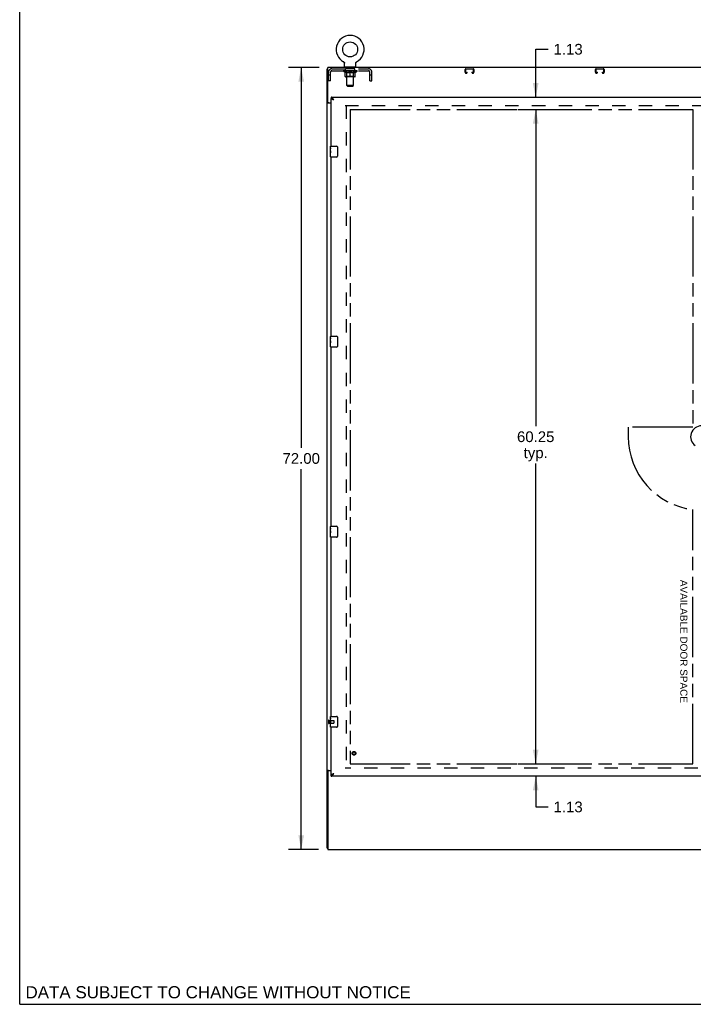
# Model space of a CAD drawing. Header units: inches. Extents: x 0 to 224, y 0 to 145.
# Tile 1 of 125: x 0 to 62, y 0 to 91. Entities that reach past the tile are written whole.
import ezdxf

# ---------------------------------------------------------------- set-up
doc = ezdxf.new("R2010")
doc.units = ezdxf.units.IN
doc.header["$LTSCALE"] = 12.302632
doc.header["$MEASUREMENT"] = 0
doc.linetypes.add('HIDDEN', pattern=[0.2, 0.1, -0.1])
doc.linetypes.add('PHANTOM', pattern=[0.8, 0.45, -0.05, 0.1, -0.05, 0.1, -0.05])
doc.layers.get('0').update_dxf_attribs({"linetype": 'CONTINUOUS'})
for name, color, linetype in [('02___PRT_ALL_AXES', 7, 'CONTINUOUS'), ('AVAILABLE_DOOR_SPACES', 7, 'CONTINUOUS'), ('DEFAULT_2', 8, 'HIDDEN'), ('DIMENSIONS', 7, 'CONTINUOUS')]:
    doc.layers.add(name, color=color, linetype=linetype)
doc.styles.get("Standard").update_dxf_attribs({"font": 'arial.ttf'})
doc.dimstyles.new('DIMSTYLE_1', dxfattribs={"dimtxt": 0.986842, "dimasz": 1.315789, "dimexe": 0.09, "dimexo": 0.07, "dimgap": 0.0375, "dimtad": 0, "dimtih": 1, "dimtoh": 1, "dimzin": 4, "dimdsep": 46, "dimtxsty": 'Standard', "dimblk": '_FILLED', "dimblk1": '_FILLED', "dimblk2": '_FILLED', "dimcen": 0.09, "dimazin": 1, "dimtfac": 1, "dimtdec": 3, "dimtofl": 0, "dimtmove": 0, "dimatfit": 3, "dimldrblk": '_FILLED', "dimfxl": 1, "dimtolj": 1, "dimtzin": 4, "dimarcsym": 0})

# ---------------------------------------------------------------- blocks, each defined once
blk = doc.blocks.new('_FILLED')
at = {"color": 0, "linetype": 'ByBlock'}
blk.add_solid([(0, 0), (-1, 0.2), (-1, -0.2)], dxfattribs=at)
blk = doc.blocks.new('*D4')
at = {"layer": 'DIMENSIONS', "color": 2, "linetype": 'Continuous'}
for p, q in [((47.545, 83.504), (47.545, 87.929)), ((47.545, 87.929), (48.696, 87.929)), ((45.931, 82.379), (48.729, 82.379)), ((47.545, 82.379), (47.545, 79.748))]:
    blk.add_line(p, q, dxfattribs=at)
at = {"layer": 'DIMENSIONS', "color": 2, "linetype": 'Continuous', "xscale": 1.3157894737, "yscale": 1.3157894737, "zscale": 1.3157894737}
for p, rotation in [((47.545, 83.504), 270), ((47.545, 82.379), 90)]:
    blk.add_blockref('_FILLED', p, dxfattribs=dict(at, rotation=rotation))
at = {"layer": 'DIMENSIONS', "color": 2, "linetype": 'Continuous', "insert": (49.189, 88.422), "char_height": 0.9868, "width": 2.68172, "attachment_point": 1, "line_spacing_factor": 0.9}
blk.add_mtext('1.13', dxfattribs=at)
blk = doc.blocks.new('*D5')
at = {"layer": 'DIMENSIONS', "color": 2, "linetype": 'Continuous'}
for p, q in [((47.545, 22.129), (47.545, 24.761)), ((45.931, 22.129), (48.729, 22.129)), ((47.545, 21.004), (47.545, 18.173)), ((47.545, 18.173), (48.696, 18.173))]:
    blk.add_line(p, q, dxfattribs=at)
at = {"layer": 'DIMENSIONS', "color": 2, "linetype": 'Continuous', "xscale": 1.3157894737, "yscale": 1.3157894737, "zscale": 1.3157894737}
for p, rotation in [((47.545, 22.129), 270), ((47.545, 21.004), 90)]:
    blk.add_blockref('_FILLED', p, dxfattribs=dict(at, rotation=rotation))
at = {"layer": 'DIMENSIONS', "color": 2, "linetype": 'Continuous', "insert": (49.189, 18.667), "char_height": 0.9868, "width": 2.68172, "attachment_point": 1, "line_spacing_factor": 0.9}
blk.add_mtext('1.13', dxfattribs=at)
blk = doc.blocks.new('*D6')
at = {"layer": 'DIMENSIONS', "color": 2, "linetype": 'Continuous'}
for p, q in [((47.545, 82.379), (47.545, 53.241)), ((48.073, 82.379), (48.729, 82.379)), ((47.545, 22.129), (47.545, 49.787)), ((48.073, 22.129), (48.729, 22.129))]:
    blk.add_line(p, q, dxfattribs=at)
at = {"layer": 'DIMENSIONS', "color": 2, "linetype": 'Continuous', "xscale": 1.3157894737, "yscale": 1.3157894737, "zscale": 1.3157894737}
for p, rotation in [((47.545, 82.379), 90), ((47.545, 22.129), 270)]:
    blk.add_blockref('_FILLED', p, dxfattribs=dict(at, rotation=rotation))
at = {"layer": 'DIMENSIONS', "color": 2, "linetype": 'Continuous', "insert": (47.545, 52.748), "char_height": 0.9868, "width": 3.44844, "attachment_point": 2, "line_spacing_factor": 0.9}
blk.add_mtext('60.25\\Ptyp.', dxfattribs=at)
blk = doc.blocks.new('*D13')
at = {"layer": 'DIMENSIONS', "color": 2, "linetype": 'Continuous'}
for p, q in [((27.589, 86.254), (24.754, 86.254)), ((25.938, 86.254), (25.938, 51.241)), ((25.938, 14.254), (25.938, 49.267)), ((27.527, 14.254), (24.754, 14.254))]:
    blk.add_line(p, q, dxfattribs=at)
at = {"layer": 'DIMENSIONS', "color": 2, "linetype": 'Continuous', "xscale": 1.3157894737, "yscale": 1.3157894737, "zscale": 1.3157894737}
for p, rotation in [((25.938, 86.254), 90), ((25.938, 14.254), 270)]:
    blk.add_blockref('_FILLED', p, dxfattribs=dict(at, rotation=rotation))
at = {"layer": 'DIMENSIONS', "color": 2, "linetype": 'Continuous', "insert": (25.938, 50.748), "char_height": 0.9868, "width": 3.44844, "attachment_point": 2, "line_spacing_factor": 0.9}
blk.add_mtext('72.00', dxfattribs=at)

msp = doc.modelspace()

# ---------------------------------------------------------------- linework, layer by layer
at = {"color": 7, "linetype": 'Continuous'}
for p, q in [((0, 0), (0, 144.737)), ((28.323, 14.379), (28.323, 86.129)), ((28.323, 86.129), (28.385, 86.129)), ((28.385, 83.067), (28.385, 86.254)), ((145.76, 86.254), (28.385, 86.254)), ((29.848, 86.773), (29.853, 86.77)), ((29.848, 86.773), (29.848, 86.773)), ((29.851, 86.771), (29.849, 86.772)), ((29.853, 86.77), (29.857, 86.768)), ((29.857, 86.768), (29.861, 86.765)), ((29.861, 86.765), (29.866, 86.762)), ((29.866, 86.762), (29.87, 86.759)), ((29.87, 86.759), (29.874, 86.755)), ((29.874, 86.756), (29.878, 86.752)), ((29.878, 86.752), (29.882, 86.748)), ((29.882, 86.748), (29.885, 86.745)), ((29.885, 86.745), (29.889, 86.741)), ((29.889, 86.741), (29.892, 86.737)), ((29.892, 86.737), (29.895, 86.733)), ((29.895, 86.733), (29.899, 86.728)), ((29.899, 86.729), (29.902, 86.724)), ((29.901, 86.724), (29.904, 86.72)), ((29.904, 86.72), (29.907, 86.715)), ((29.907, 86.715), (29.909, 86.711)), ((29.909, 86.711), (29.912, 86.706)), ((29.912, 86.706), (29.914, 86.701)), ((29.914, 86.701), (29.916, 86.696)), ((29.916, 86.696), (29.917, 86.691)), ((29.917, 86.691), (29.919, 86.686)), ((29.919, 86.686), (29.92, 86.681)), ((29.92, 86.681), (29.922, 86.676)), ((29.922, 86.676), (29.923, 86.671)), ((29.923, 86.671), (29.923, 86.666)), ((29.925, 86.65), (29.925, 86.646)), ((29.925, 86.353), (29.925, 86.646)), ((29.948, 86.284), (29.948, 86.254)), ((30.948, 86.284), (29.948, 86.284)), ((30.948, 86.284), (30.948, 86.254)), ((30.971, 86.655), (30.972, 86.661)), ((30.971, 86.353), (30.971, 86.646)), ((30.972, 86.666), (30.973, 86.671)), ((30.972, 86.661), (30.972, 86.666)), ((30.973, 86.671), (30.974, 86.676)), ((30.974, 86.676), (30.975, 86.681)), ((30.975, 86.681), (30.977, 86.686)), ((30.977, 86.686), (30.978, 86.691)), ((30.978, 86.691), (30.98, 86.696)), ((30.98, 86.696), (30.982, 86.701)), ((30.982, 86.701), (30.984, 86.706)), ((30.984, 86.706), (30.986, 86.711)), ((30.986, 86.711), (30.989, 86.715)), ((30.989, 86.715), (30.991, 86.72)), ((30.991, 86.72), (30.994, 86.724)), ((30.994, 86.724), (30.997, 86.729)), ((30.997, 86.728), (31, 86.733)), ((31, 86.733), (31.003, 86.737)), ((31.003, 86.737), (31.007, 86.741)), ((31.007, 86.741), (31.01, 86.745)), ((31.01, 86.745), (31.014, 86.748)), ((31.014, 86.748), (31.018, 86.752)), ((31.018, 86.752), (31.022, 86.756)), ((31.022, 86.755), (31.026, 86.759)), ((31.026, 86.759), (31.03, 86.762)), ((31.03, 86.762), (31.034, 86.765)), ((31.034, 86.765), (31.038, 86.768)), ((31.038, 86.768), (31.043, 86.77)), ((31.038, 86.768), (31.04, 86.769)), ((31.043, 86.77), (31.047, 86.773)), ((31.046, 86.772), (31.044, 86.771)), ((28.698, 83.504), (28.698, 83.4)), ((28.42, 83.011), (28.323, 83.011)), ((28.698, 82.973), (28.383, 82.973)), ((28.448, 83.004), (28.698, 83.004)), ((28.821, 83.358), (28.811, 83.365)), ((28.638, 78.844), (28.638, 78.989)), ((28.653, 79.004), (29.193, 79.004)), ((29.293, 78.904), (29.293, 78.104)), ((28.638, 78.586), (28.638, 78.619)), ((28.638, 78.389), (28.638, 78.42)), ((28.638, 78.019), (28.638, 78.158)), ((29.193, 78.004), (28.653, 78.004)), ((28.638, 61.344), (28.638, 61.489)), ((28.638, 61.086), (28.638, 61.119)), ((28.638, 60.889), (28.638, 60.92)), ((28.653, 61.504), (29.193, 61.504)), ((29.293, 61.404), (29.293, 60.604)), ((28.638, 60.519), (28.638, 60.658)), ((29.193, 60.504), (28.653, 60.504)), ((28.638, 43.844), (28.638, 43.989)), ((28.638, 43.586), (28.638, 43.619)), ((28.653, 44.004), (29.193, 44.004)), ((29.293, 43.904), (29.293, 43.104)), ((28.638, 43.389), (28.638, 43.42)), ((28.638, 43.019), (28.638, 43.158)), ((29.193, 43.004), (28.653, 43.004)), ((28.638, 26.344), (28.638, 26.489)), ((28.653, 26.504), (29.193, 26.504)), ((29.293, 26.404), (29.293, 25.604)), ((28.638, 26.086), (28.638, 26.119)), ((28.638, 25.889), (28.638, 25.92)), ((28.638, 25.519), (28.638, 25.658)), ((29.193, 25.504), (28.653, 25.504)), ((28.42, 21.498), (28.323, 21.498)), ((28.383, 21.535), (28.698, 21.535)), ((28.385, 21.442), (28.385, 14.254)), ((28.698, 21.504), (28.448, 21.504)), ((28.698, 21.004), (28.698, 21.108)), ((28.8, 21.138), (28.811, 21.144)), ((28.323, 14.379), (28.385, 14.379)), ((28.385, 14.254), (145.76, 14.254)), ((0, 0), (223.684, 0))]:
    msp.add_line(p, q, dxfattribs=at)
at = {"color": 3, "linetype": 'Continuous'}
for p, q in [((28.698, 83.504), (65.635, 83.504)), ((28.698, 79.004), (28.698, 83.4)), ((28.698, 61.504), (28.698, 78.004)), ((28.698, 44.004), (28.698, 60.504)), ((28.698, 26.504), (28.698, 43.004)), ((28.698, 21.108), (28.698, 25.504)), ((65.635, 21.004), (28.698, 21.004))]:
    msp.add_line(p, q, dxfattribs=at)
at = {"color": 7, "linetype": 'Continuous'}
for points in [[(29.923, 86.666), (29.924, 86.661), (29.924, 86.655)], [(29.924, 86.661), (29.924, 86.656), (29.925, 86.65)], [(30.971, 86.646), (30.971, 86.65), (30.971, 86.656)], [(30.971, 86.646), (30.971, 86.65), (30.971, 86.655)], [(28.811, 83.365), (28.8, 83.371), (28.79, 83.376), (28.78, 83.381), (28.77, 83.386), (28.759, 83.389), (28.749, 83.393), (28.739, 83.395), (28.729, 83.397), (28.718, 83.399), (28.708, 83.4), (28.698, 83.4)], [(28.354, 82.987), (28.35, 82.988), (28.347, 82.99), (28.343, 82.991), (28.34, 82.993), (28.337, 82.994), (28.334, 82.996), (28.332, 82.997), (28.33, 82.999), (28.328, 83.001), (28.326, 83.002), (28.325, 83.004), (28.324, 83.005), (28.323, 83.007), (28.323, 83.009), (28.323, 83.011)], [(28.383, 82.973), (28.381, 82.975), (28.379, 82.976), (28.376, 82.978), (28.373, 82.979), (28.369, 82.981), (28.366, 82.982), (28.362, 82.984), (28.354, 82.987)], [(28.944, 83.258), (28.933, 83.265), (28.922, 83.272), (28.911, 83.279), (28.9, 83.286), (28.89, 83.293), (28.88, 83.3), (28.87, 83.308), (28.861, 83.315), (28.852, 83.322), (28.844, 83.329), (28.836, 83.336), (28.829, 83.343), (28.823, 83.35), (28.817, 83.357), (28.814, 83.363)], [(28.944, 83.258), (28.934, 83.267), (28.924, 83.276), (28.913, 83.286), (28.903, 83.295), (28.893, 83.304), (28.883, 83.312), (28.872, 83.321), (28.862, 83.329), (28.852, 83.337), (28.842, 83.344), (28.831, 83.352), (28.821, 83.358)], [(29.286, 78.94), (29.288, 78.935), (29.29, 78.929), (29.291, 78.923), (29.292, 78.917), (29.292, 78.911), (29.293, 78.904)], [(29.293, 78.104), (29.292, 78.098), (29.292, 78.092), (29.291, 78.086), (29.29, 78.08), (29.288, 78.074), (29.286, 78.068)], [(29.286, 61.44), (29.288, 61.435), (29.29, 61.429), (29.291, 61.423), (29.292, 61.417), (29.292, 61.411), (29.293, 61.404)], [(29.293, 60.604), (29.292, 60.598), (29.292, 60.592), (29.291, 60.586), (29.29, 60.58), (29.288, 60.574), (29.286, 60.568)], [(29.286, 43.94), (29.288, 43.935), (29.29, 43.929), (29.291, 43.923), (29.292, 43.917), (29.292, 43.911), (29.293, 43.904)], [(29.293, 43.104), (29.292, 43.098), (29.292, 43.092), (29.291, 43.086), (29.29, 43.08), (29.288, 43.074), (29.286, 43.068)], [(29.286, 26.44), (29.288, 26.435), (29.29, 26.429), (29.291, 26.423), (29.292, 26.417), (29.292, 26.411), (29.293, 26.404)], [(29.293, 25.604), (29.292, 25.598), (29.292, 25.592), (29.291, 25.586), (29.29, 25.58), (29.288, 25.574), (29.286, 25.568)], [(28.362, 21.525), (28.354, 21.522), (28.35, 21.52), (28.347, 21.519), (28.343, 21.517), (28.34, 21.516), (28.337, 21.514), (28.334, 21.513), (28.332, 21.511), (28.33, 21.51), (28.328, 21.508), (28.326, 21.506), (28.325, 21.505), (28.324, 21.503), (28.323, 21.501), (28.323, 21.5), (28.323, 21.498)], [(28.383, 21.535), (28.381, 21.534), (28.379, 21.532), (28.376, 21.531), (28.373, 21.529), (28.369, 21.528), (28.366, 21.526), (28.362, 21.525)], [(28.698, 21.108), (28.708, 21.109), (28.718, 21.109), (28.729, 21.111), (28.739, 21.113), (28.749, 21.116), (28.759, 21.119), (28.77, 21.123), (28.78, 21.127), (28.79, 21.132), (28.8, 21.138)], [(28.811, 21.144), (28.821, 21.15), (28.831, 21.157), (28.842, 21.164), (28.852, 21.172), (28.862, 21.179), (28.872, 21.188), (28.883, 21.196), (28.893, 21.205), (28.903, 21.214), (28.913, 21.223), (28.924, 21.232), (28.934, 21.241), (28.944, 21.251)], [(28.814, 21.145), (28.817, 21.151), (28.823, 21.158), (28.829, 21.165), (28.836, 21.172), (28.844, 21.179), (28.852, 21.187), (28.861, 21.194), (28.87, 21.201), (28.88, 21.208), (28.89, 21.215), (28.9, 21.222), (28.911, 21.229), (28.922, 21.236), (28.933, 21.244), (28.944, 21.251)]]:
    msp.add_lwpolyline(points, dxfattribs=at)
at = {"color": 3, "linetype": 'Continuous'}
for points in [[(28.852, 83.395), (28.842, 83.408), (28.831, 83.42), (28.821, 83.432), (28.811, 83.443), (28.8, 83.453), (28.79, 83.463), (28.78, 83.471), (28.77, 83.479), (28.759, 83.485), (28.749, 83.491), (28.739, 83.496), (28.729, 83.499), (28.718, 83.502), (28.708, 83.504), (28.698, 83.504)], [(28.807, 83.311), (28.794, 83.317), (28.782, 83.323), (28.77, 83.329), (28.759, 83.335), (28.749, 83.341), (28.739, 83.347), (28.731, 83.353), (28.723, 83.359), (28.717, 83.365), (28.711, 83.371), (28.706, 83.376), (28.703, 83.382), (28.7, 83.388), (28.698, 83.394), (28.698, 83.4)], [(28.478, 82.973), (28.478, 82.975), (28.479, 82.977), (28.478, 82.978), (28.478, 82.98), (28.478, 82.981), (28.477, 82.983), (28.476, 82.985), (28.475, 82.986), (28.473, 82.988), (28.472, 82.989), (28.47, 82.99), (28.469, 82.992), (28.467, 82.993), (28.465, 82.994), (28.463, 82.995), (28.46, 82.997), (28.458, 82.998), (28.456, 82.999), (28.454, 83.001), (28.453, 83.002), (28.451, 83.003), (28.45, 83.004)], [(28.944, 83.258), (28.928, 83.264), (28.912, 83.27), (28.896, 83.276), (28.88, 83.281), (28.865, 83.287), (28.85, 83.293), (28.835, 83.299), (28.821, 83.305), (28.807, 83.311)], [(28.944, 83.258), (28.934, 83.274), (28.924, 83.29), (28.913, 83.306), (28.903, 83.322), (28.893, 83.337), (28.883, 83.352), (28.872, 83.367), (28.862, 83.381), (28.852, 83.395)], [(28.478, 21.535), (28.478, 21.534), (28.479, 21.532), (28.478, 21.53), (28.478, 21.529), (28.478, 21.527), (28.477, 21.525), (28.476, 21.524), (28.475, 21.522), (28.473, 21.521), (28.472, 21.519), (28.47, 21.518), (28.469, 21.517), (28.467, 21.516), (28.465, 21.514), (28.463, 21.513), (28.46, 21.512), (28.458, 21.51), (28.456, 21.509), (28.454, 21.508), (28.453, 21.506), (28.451, 21.505), (28.45, 21.504)], [(28.698, 21.108), (28.698, 21.114), (28.7, 21.12), (28.703, 21.126), (28.706, 21.132), (28.711, 21.138), (28.717, 21.144), (28.723, 21.15), (28.731, 21.156), (28.739, 21.162), (28.749, 21.168), (28.759, 21.174), (28.77, 21.179), (28.782, 21.185), (28.794, 21.191)], [(28.698, 21.004), (28.708, 21.005), (28.718, 21.006), (28.729, 21.009), (28.739, 21.013), (28.749, 21.017), (28.759, 21.023), (28.77, 21.03), (28.78, 21.037), (28.79, 21.046), (28.8, 21.055), (28.811, 21.065), (28.821, 21.076), (28.831, 21.088), (28.842, 21.101)], [(28.794, 21.191), (28.807, 21.197), (28.821, 21.203), (28.835, 21.209), (28.85, 21.215), (28.865, 21.221), (28.88, 21.227), (28.896, 21.233), (28.912, 21.239), (28.928, 21.245), (28.944, 21.251)], [(28.842, 21.101), (28.852, 21.114), (28.862, 21.127), (28.872, 21.142), (28.883, 21.156), (28.893, 21.171), (28.903, 21.187), (28.913, 21.203), (28.924, 21.219), (28.934, 21.235), (28.944, 21.251)]]:
    msp.add_lwpolyline(points, dxfattribs=at)
at = {"color": 7, "linetype": 'Continuous'}
msp.add_circle((30.448, 87.912), 0.688, dxfattribs=at)
for centre, radius, start, end in [((30.448, 87.912), 1.288, 297.70046, 242.29954), ((29.994, 86.353), 0.069, 180, 270), ((30.902, 86.353), 0.069, 270, 360), ((28.448, 83.067), 0.0625, 180, 270), ((28.653, 78.989), 0.015, 90, 180), ((29.193, 78.904), 0.1, 21.19986, 90), ((28.653, 78.019), 0.015, 180, 270), ((29.193, 78.104), 0.1, 270, 338.79459), ((28.653, 61.489), 0.015, 90, 180), ((29.193, 61.404), 0.1, 21.19986, 90), ((28.653, 60.519), 0.015, 180, 270), ((29.193, 60.604), 0.1, 270, 338.79459), ((62.823, 52.254), 1.004, 305.50661, 234.49339), ((28.653, 43.989), 0.015, 90, 180), ((29.193, 43.904), 0.1, 21.19986, 90), ((28.653, 43.019), 0.015, 180, 270), ((29.193, 43.104), 0.1, 270, 338.79459), ((28.653, 26.489), 0.015, 90, 180), ((29.193, 26.404), 0.1, 21.19986, 90), ((28.653, 25.519), 0.015, 180, 270), ((29.193, 25.604), 0.1, 270, 338.79459), ((28.448, 21.442), 0.0625, 90, 180)]:
    msp.add_arc(centre, radius, start, end, dxfattribs=at)
at = {"layer": '02___PRT_ALL_AXES', "color": 8, "linetype": 'HIDDEN'}
for p, q in [((30.01, 85.942), (30.01, 86.129)), ((30.885, 86.129), (30.01, 86.129)), ((30.885, 85.942), (30.885, 86.129)), ((30.885, 85.942), (30.01, 85.942)), ((28.491, 26.128), (28.491, 25.88)), ((28.491, 26.128), (28.938, 26.128)), ((28.491, 25.88), (28.938, 25.88))]:
    msp.add_line(p, q, dxfattribs=at)
at = {"layer": '02___PRT_ALL_AXES', "color": 7, "linetype": 'Continuous'}
for p, q in [((28.638, 78.844), (28.638, 78.989)), ((28.638, 78.586), (28.638, 78.843)), ((28.643, 78.787), (28.638, 78.787)), ((28.638, 78.619), (28.645, 78.619)), ((28.638, 78.019), (28.638, 78.583)), ((28.639, 78.557), (28.638, 78.557)), ((28.638, 78.425), (28.644, 78.425)), ((28.638, 78.389), (28.645, 78.389)), ((28.638, 78.326), (28.645, 78.326)), ((28.638, 78.158), (28.645, 78.158)), ((28.639, 78.559), (28.641, 78.537)), ((28.645, 78.619), (28.645, 78.756)), ((28.645, 78.158), (28.645, 78.389)), ((28.638, 61.344), (28.638, 61.489)), ((28.638, 61.086), (28.638, 61.343)), ((28.643, 61.287), (28.638, 61.287)), ((28.638, 61.119), (28.645, 61.119)), ((28.638, 60.519), (28.638, 61.083)), ((28.639, 61.057), (28.638, 61.057)), ((28.638, 60.925), (28.644, 60.925)), ((28.638, 60.889), (28.645, 60.889)), ((28.638, 60.826), (28.645, 60.826)), ((28.639, 61.059), (28.641, 61.037)), ((28.645, 61.119), (28.645, 61.256)), ((28.645, 60.658), (28.645, 60.889)), ((28.638, 60.658), (28.645, 60.658)), ((28.638, 43.844), (28.638, 43.989)), ((28.638, 43.586), (28.638, 43.843)), ((28.643, 43.787), (28.638, 43.787)), ((28.638, 43.619), (28.645, 43.619)), ((28.638, 43.019), (28.638, 43.583)), ((28.639, 43.557), (28.638, 43.557)), ((28.639, 43.559), (28.641, 43.537)), ((28.645, 43.619), (28.645, 43.756)), ((28.638, 43.425), (28.644, 43.425)), ((28.638, 43.389), (28.645, 43.389)), ((28.638, 43.326), (28.645, 43.326)), ((28.638, 43.158), (28.645, 43.158)), ((28.645, 43.158), (28.645, 43.389)), ((28.638, 26.344), (28.638, 26.489)), ((28.638, 26.086), (28.638, 26.343)), ((28.643, 26.287), (28.638, 26.287)), ((28.638, 26.119), (28.645, 26.119)), ((28.638, 25.519), (28.638, 26.083)), ((28.639, 26.057), (28.638, 26.057)), ((28.638, 25.925), (28.644, 25.925)), ((28.638, 25.889), (28.645, 25.889)), ((28.638, 25.826), (28.645, 25.826)), ((28.638, 25.658), (28.645, 25.658)), ((28.639, 26.059), (28.641, 26.037)), ((28.645, 26.119), (28.645, 26.256)), ((28.645, 25.658), (28.645, 25.889))]:
    msp.add_line(p, q, dxfattribs=at)
for points in [[(28.638, 78.844), (28.638, 78.84), (28.638, 78.835), (28.639, 78.83), (28.64, 78.817)], [(28.638, 78.586), (28.638, 78.578), (28.638, 78.569), (28.639, 78.559)], [(28.64, 78.817), (28.641, 78.809), (28.642, 78.801), (28.643, 78.792)], [(28.641, 78.537), (28.642, 78.525), (28.643, 78.513), (28.644, 78.5), (28.644, 78.488), (28.645, 78.475), (28.645, 78.462), (28.645, 78.449), (28.644, 78.437), (28.644, 78.424), (28.643, 78.412), (28.642, 78.4)], [(28.643, 78.792), (28.644, 78.783), (28.644, 78.774), (28.645, 78.765), (28.645, 78.756)], [(28.638, 61.344), (28.638, 61.34), (28.638, 61.335), (28.639, 61.33), (28.64, 61.317)], [(28.638, 61.086), (28.638, 61.078), (28.638, 61.069), (28.639, 61.059)], [(28.64, 61.317), (28.641, 61.309), (28.642, 61.301), (28.643, 61.292)], [(28.641, 61.037), (28.642, 61.025), (28.643, 61.013), (28.644, 61), (28.644, 60.988), (28.645, 60.975), (28.645, 60.962), (28.645, 60.949), (28.644, 60.937), (28.644, 60.924), (28.643, 60.912), (28.642, 60.9)], [(28.643, 61.292), (28.644, 61.283), (28.644, 61.274), (28.645, 61.265), (28.645, 61.256)], [(28.638, 43.844), (28.638, 43.84), (28.638, 43.835), (28.639, 43.83), (28.64, 43.817)], [(28.638, 43.586), (28.638, 43.578), (28.638, 43.569), (28.639, 43.559)], [(28.64, 43.817), (28.641, 43.809), (28.642, 43.801), (28.643, 43.792)], [(28.641, 43.537), (28.642, 43.525), (28.643, 43.513), (28.644, 43.5), (28.644, 43.488), (28.645, 43.475), (28.645, 43.462), (28.645, 43.449), (28.644, 43.437), (28.644, 43.424), (28.643, 43.412), (28.642, 43.4)], [(28.643, 43.792), (28.644, 43.783), (28.644, 43.774), (28.645, 43.765), (28.645, 43.756)], [(28.638, 26.344), (28.638, 26.34), (28.638, 26.335), (28.639, 26.33), (28.64, 26.317)], [(28.64, 26.317), (28.641, 26.309), (28.642, 26.301), (28.643, 26.292)], [(28.643, 26.292), (28.644, 26.283), (28.644, 26.274), (28.645, 26.265), (28.645, 26.256)], [(28.638, 26.086), (28.638, 26.078), (28.638, 26.069), (28.639, 26.059)], [(28.641, 26.037), (28.642, 26.025), (28.643, 26.013), (28.644, 26), (28.644, 25.988), (28.645, 25.975), (28.645, 25.962), (28.645, 25.949), (28.644, 25.937), (28.644, 25.924), (28.643, 25.912), (28.642, 25.9)]]:
    msp.add_lwpolyline(points, dxfattribs=at)
at = {"layer": '02___PRT_ALL_AXES', "color": 8, "linetype": 'HIDDEN'}
msp.add_circle((30.802, 23.108), 0.124, dxfattribs=at)
at = {"layer": '02___PRT_ALL_AXES', "color": 7, "linetype": 'Continuous'}
for centre, start_param, end_param in [((28.901, 78.42), -3.141593, -2.961605), ((28.901, 60.92), 3.141593, 3.321581), ((28.901, 43.42), 3.141593, 3.321581), ((28.901, 25.92), -3.141593, -2.961605)]:
    msp.add_ellipse(centre, major_axis=(0.263, 0), ratio=0.432808, start_param=start_param, end_param=end_param, dxfattribs=at)
at = {"layer": 'AVAILABLE_DOOR_SPACES', "color": 4, "linetype": 'PHANTOM'}
for p, q in [((30.448, 82.379), (30.448, 22.129)), ((30.448, 82.379), (47.152, 82.379)), ((47.152, 82.379), (47.152, 82.375)), ((47.152, 82.375), (47.182, 82.375)), ((47.182, 82.375), (47.182, 82.379)), ((47.182, 82.379), (62.01, 82.379)), ((62.01, 82.379), (62.01, 53.129)), ((56.073, 53.129), (56.073, 52.254)), ((62.01, 53.129), (56.073, 53.129)), ((62.01, 22.129), (62.01, 45.553)), ((30.448, 22.129), (47.152, 22.129)), ((47.152, 22.129), (47.152, 22.133)), ((47.152, 22.133), (47.182, 22.133)), ((47.182, 22.133), (47.182, 22.129)), ((47.182, 22.129), (62.01, 22.129))]:
    msp.add_line(p, q, dxfattribs=at)
msp.add_arc((62.823, 52.254), 6.75, 180, 263.08652, dxfattribs=at)
at = {"layer": 'DEFAULT_2', "color": 8, "linetype": 'HIDDEN'}
for p, q in [((28.765, 86.129), (32.131, 86.129)), ((29.856, 86.769), (29.857, 86.768)), ((30.135, 86.284), (30.135, 86.254)), ((30.148, 84.603), (30.148, 86.25)), ((30.748, 84.603), (30.748, 86.25)), ((30.76, 86.284), (30.76, 86.254)), ((31.047, 86.773), (31.048, 86.773)), ((31.048, 86.773), (31.047, 86.773)), ((41.122, 86.129), (41.774, 86.129)), ((53.122, 86.129), (53.774, 86.129)), ((28.448, 85.004), (28.448, 85.812)), ((28.635, 85.534), (28.448, 85.534)), ((28.635, 85.004), (28.635, 85.812)), ((28.765, 85.942), (32.131, 85.942)), ((29.815, 85.896), (29.815, 85.942)), ((29.974, 85.784), (29.815, 85.896)), ((31.081, 85.896), (29.815, 85.896)), ((29.824, 85.936), (29.824, 85.942)), ((29.833, 85.932), (29.833, 85.936)), ((29.833, 85.932), (31.063, 85.932)), ((29.842, 85.932), (29.842, 85.936)), ((29.843, 85.932), (29.843, 85.936)), ((29.853, 85.936), (29.853, 85.942)), ((29.869, 85.932), (29.869, 85.936)), ((29.871, 85.932), (29.871, 85.936)), ((29.899, 85.936), (29.899, 85.942)), ((29.914, 85.932), (29.914, 85.936)), ((29.917, 85.932), (29.917, 85.936)), ((30.121, 85.935), (29.92, 85.935)), ((29.963, 85.936), (29.963, 85.942)), ((29.964, 85.932), (29.964, 85.935)), ((29.965, 85.932), (29.965, 85.935)), ((29.968, 85.932), (29.968, 85.935)), ((29.974, 85.784), (29.984, 85.784)), ((29.975, 85.932), (29.975, 85.936)), ((29.975, 85.932), (29.975, 85.935)), ((29.978, 85.932), (29.978, 85.936)), ((29.982, 85.932), (29.982, 85.936)), ((29.984, 85.421), (29.984, 85.827)), ((29.986, 85.932), (29.986, 85.935)), ((30, 85.932), (30, 85.935)), ((30.018, 85.932), (30.018, 85.935)), ((30.019, 85.932), (30.019, 85.938)), ((30.874, 85.384), (30.021, 85.384)), ((30.039, 85.932), (30.039, 85.935)), ((30.039, 85.932), (30.039, 85.935)), ((30.041, 85.936), (30.041, 85.942)), ((30.05, 85.932), (30.05, 85.936)), ((30.055, 85.932), (30.055, 85.936)), ((30.064, 85.932), (30.064, 85.935)), ((30.075, 85.932), (30.075, 85.939)), ((30.091, 85.932), (30.091, 85.935)), ((30.094, 85.932), (30.094, 85.935)), ((30.135, 85.424), (30.095, 85.384)), ((30.121, 85.932), (30.121, 85.935)), ((30.188, 85.935), (30.126, 85.935)), ((30.127, 85.784), (30.306, 85.784)), ((30.131, 85.936), (30.131, 85.942)), ((30.135, 85.424), (30.135, 85.892)), ((30.761, 85.424), (30.135, 85.424)), ((30.138, 85.932), (30.138, 85.936)), ((30.143, 85.932), (30.143, 85.936)), ((30.149, 85.932), (30.149, 85.941)), ((30.153, 85.932), (30.153, 85.935)), ((30.164, 85.932), (30.164, 85.935)), ((30.188, 85.932), (30.188, 85.935)), ((30.263, 85.935), (30.204, 85.935)), ((30.224, 85.932), (30.224, 85.935)), ((30.231, 85.936), (30.231, 85.942)), ((30.235, 85.932), (30.235, 85.936)), ((30.237, 85.932), (30.237, 85.942)), ((30.24, 85.932), (30.24, 85.936)), ((30.247, 85.932), (30.247, 85.936)), ((30.263, 85.932), (30.263, 85.935)), ((30.343, 85.935), (30.289, 85.935)), ((30.302, 85.932), (30.302, 85.935)), ((30.333, 85.935), (30.411, 85.94)), ((30.338, 85.936), (30.338, 85.942)), ((30.338, 85.936), (30.338, 85.942)), ((30.338, 85.942), (30.338, 85.942)), ((30.338, 85.932), (30.338, 85.936)), ((30.342, 85.932), (30.342, 85.936)), ((30.343, 85.932), (30.343, 85.935)), ((30.344, 85.932), (30.344, 85.936)), ((30.379, 85.935), (30.443, 85.935)), ((30.384, 85.932), (30.384, 85.935)), ((30.39, 85.935), (30.39, 85.939)), ((30.411, 85.935), (30.411, 85.94)), ((30.427, 85.932), (30.427, 85.935)), ((30.445, 85.932), (30.445, 85.936)), ((30.445, 85.932), (30.445, 85.936)), ((30.445, 85.936), (30.445, 85.936)), ((30.448, 85.936), (30.448, 85.942)), ((30.448, 85.942), (30.562, 85.935)), ((30.448, 85.384), (30.448, 85.828)), ((30.45, 85.932), (30.45, 85.936)), ((30.45, 85.932), (30.45, 85.936)), ((30.45, 85.936), (30.45, 85.936)), ((30.469, 85.932), (30.469, 85.935)), ((30.469, 85.935), (30.517, 85.935)), ((30.511, 85.932), (30.511, 85.935)), ((30.552, 85.932), (30.552, 85.936)), ((30.552, 85.932), (30.552, 85.935)), ((30.552, 85.935), (30.607, 85.935)), ((30.553, 85.932), (30.553, 85.936)), ((30.557, 85.936), (30.557, 85.942)), ((30.557, 85.942), (30.558, 85.942)), ((30.557, 85.932), (30.557, 85.936)), ((30.558, 85.936), (30.558, 85.942)), ((30.589, 85.784), (30.769, 85.784)), ((30.594, 85.932), (30.594, 85.935)), ((30.633, 85.932), (30.633, 85.935)), ((30.633, 85.935), (30.692, 85.935)), ((30.648, 85.932), (30.648, 85.936)), ((30.656, 85.932), (30.656, 85.936)), ((30.658, 85.932), (30.658, 85.942)), ((30.661, 85.932), (30.661, 85.936)), ((30.664, 85.936), (30.664, 85.942)), ((30.672, 85.932), (30.672, 85.935)), ((30.708, 85.932), (30.708, 85.935)), ((30.708, 85.935), (30.77, 85.935)), ((30.732, 85.932), (30.732, 85.935)), ((30.743, 85.932), (30.743, 85.935)), ((30.747, 85.932), (30.747, 85.941)), ((30.753, 85.932), (30.753, 85.936)), ((30.758, 85.932), (30.758, 85.936)), ((30.761, 85.424), (30.761, 85.892)), ((30.761, 85.424), (30.8, 85.384)), ((30.764, 85.936), (30.764, 85.942)), ((30.775, 85.932), (30.775, 85.935)), ((30.775, 85.935), (30.976, 85.935)), ((30.802, 85.932), (30.802, 85.935)), ((30.805, 85.932), (30.805, 85.935)), ((30.82, 85.932), (30.82, 85.939)), ((30.832, 85.932), (30.832, 85.935)), ((30.841, 85.932), (30.841, 85.936)), ((30.845, 85.932), (30.845, 85.936)), ((30.855, 85.936), (30.855, 85.942)), ((30.856, 85.932), (30.856, 85.935)), ((30.856, 85.932), (30.856, 85.935)), ((30.877, 85.932), (30.877, 85.938)), ((30.877, 85.932), (30.877, 85.935)), ((30.895, 85.932), (30.895, 85.935)), ((30.909, 85.932), (30.909, 85.935)), ((30.911, 85.421), (30.911, 85.827)), ((30.911, 85.784), (30.922, 85.784)), ((30.914, 85.932), (30.914, 85.936)), ((30.917, 85.932), (30.917, 85.936)), ((30.921, 85.932), (30.921, 85.936)), ((30.921, 85.932), (30.921, 85.935)), ((30.922, 85.784), (31.081, 85.896)), ((30.928, 85.932), (30.928, 85.935)), ((30.931, 85.932), (30.931, 85.935)), ((30.932, 85.932), (30.932, 85.935)), ((30.933, 85.936), (30.933, 85.942)), ((30.979, 85.932), (30.979, 85.936)), ((30.982, 85.932), (30.982, 85.936)), ((30.996, 85.936), (30.996, 85.942)), ((31.025, 85.932), (31.025, 85.936)), ((31.027, 85.932), (31.027, 85.936)), ((31.043, 85.936), (31.043, 85.942)), ((31.053, 85.932), (31.053, 85.936)), ((31.054, 85.932), (31.054, 85.936)), ((31.063, 85.932), (31.063, 85.936)), ((31.071, 85.936), (31.071, 85.942)), ((31.081, 85.896), (31.081, 85.942)), ((32.261, 85.004), (32.261, 85.812)), ((32.448, 85.534), (32.261, 85.534)), ((32.448, 85.004), (32.448, 85.812)), ((41.042, 85.803), (41.042, 86.049)), ((41.082, 86.049), (41.082, 85.803)), ((41.774, 86.089), (41.122, 86.089)), ((41.122, 85.763), (41.149, 85.763)), ((41.149, 85.723), (41.122, 85.723)), ((41.189, 85.803), (41.189, 85.817)), ((41.189, 85.817), (41.229, 85.817)), ((41.229, 85.817), (41.229, 85.803)), ((41.667, 85.803), (41.667, 85.817)), ((41.667, 85.817), (41.707, 85.817)), ((41.707, 85.817), (41.707, 85.803)), ((41.747, 85.763), (41.774, 85.763)), ((41.774, 85.723), (41.747, 85.723)), ((41.814, 85.803), (41.814, 86.049)), ((41.854, 86.049), (41.854, 85.803)), ((53.042, 85.803), (53.042, 86.049)), ((53.082, 86.049), (53.082, 85.803)), ((53.774, 86.089), (53.122, 86.089)), ((53.122, 85.763), (53.149, 85.763)), ((53.149, 85.723), (53.122, 85.723)), ((53.189, 85.803), (53.189, 85.817)), ((53.189, 85.817), (53.229, 85.817)), ((53.229, 85.817), (53.229, 85.803)), ((53.667, 85.803), (53.667, 85.817)), ((53.667, 85.817), (53.707, 85.817)), ((53.707, 85.817), (53.707, 85.803)), ((53.747, 85.763), (53.774, 85.763)), ((53.774, 85.723), (53.747, 85.723)), ((53.814, 85.803), (53.814, 86.049)), ((53.854, 86.049), (53.854, 85.803)), ((28.635, 85.004), (28.448, 85.004)), ((30.217, 84.534), (30.148, 84.603)), ((30.748, 84.603), (30.148, 84.603)), ((30.217, 84.534), (30.679, 84.534)), ((30.679, 84.534), (30.748, 84.603)), ((32.261, 85.004), (32.448, 85.004)), ((29.979, 82.754), (64.948, 82.754)), ((30.073, 82.754), (30.073, 21.754)), ((28.448, 26.146), (28.448, 25.862)), ((28.491, 26.146), (28.491, 25.862)), ((28.948, 26.118), (28.948, 25.89)), ((64.948, 21.754), (29.979, 21.754))]:
    msp.add_line(p, q, dxfattribs=at)
for points in [[(30.134, 85.784), (30.11, 85.788), (30.085, 85.794), (30.06, 85.801), (30.035, 85.809), (30.01, 85.817), (29.984, 85.827)], [(29.984, 85.826), (30.009, 85.817), (30.033, 85.808), (30.057, 85.801), (30.08, 85.794), (30.103, 85.789), (30.127, 85.784)], [(30.448, 85.828), (30.422, 85.818), (30.396, 85.809), (30.371, 85.801), (30.346, 85.794), (30.321, 85.788), (30.297, 85.784)], [(30.306, 85.784), (30.33, 85.789), (30.353, 85.794), (30.376, 85.801), (30.4, 85.808), (30.424, 85.817), (30.448, 85.826)], [(30.599, 85.784), (30.574, 85.789), (30.549, 85.794), (30.524, 85.801), (30.499, 85.809), (30.474, 85.818), (30.448, 85.828)], [(30.448, 85.826), (30.472, 85.817), (30.496, 85.808), (30.52, 85.801), (30.543, 85.794), (30.566, 85.789), (30.589, 85.784)], [(30.911, 85.827), (30.885, 85.817), (30.86, 85.808), (30.835, 85.801), (30.81, 85.794), (30.786, 85.788), (30.761, 85.784)], [(30.769, 85.784), (30.792, 85.789), (30.816, 85.794), (30.839, 85.801), (30.863, 85.808), (30.887, 85.817), (30.911, 85.826)]]:
    msp.add_lwpolyline(points, dxfattribs=at)
for radius in [0.164, 0.124]:
    msp.add_circle((30.802, 23.108), radius, dxfattribs=at)
for centre, radius, start, end in [((28.765, 85.812), 0.317, 90, 180), ((30.113, 86.25), 0.0345, 0, 90), ((30.782, 86.25), 0.0345, 90, 180), ((32.131, 85.812), 0.317, 0, 90), ((41.122, 86.049), 0.08, 90, 180), ((41.774, 86.049), 0.08, 0, 90), ((53.122, 86.049), 0.08, 90, 180), ((53.774, 86.049), 0.08, 0, 90), ((28.765, 85.812), 0.13, 90, 180), ((30.021, 85.421), 0.0371, 180, 270), ((30.095, 85.892), 0.0398, 0, 90), ((30.8, 85.892), 0.0398, 90, 180), ((30.874, 85.421), 0.0371, 270, 360), ((32.131, 85.812), 0.13, 0, 90), ((41.122, 85.803), 0.08, 180, 270), ((41.122, 86.049), 0.04, 90, 180), ((41.122, 85.803), 0.04, 180, 270), ((41.149, 85.803), 0.08, 270, 360), ((41.149, 85.803), 0.04, 270, 360), ((41.747, 85.803), 0.08, 180, 270), ((41.747, 85.803), 0.04, 180, 270), ((41.774, 86.049), 0.04, 0, 90), ((41.774, 85.803), 0.08, 270, 360), ((41.774, 85.803), 0.04, 270, 360), ((53.122, 85.803), 0.08, 180, 270), ((53.122, 86.049), 0.04, 90, 180), ((53.122, 85.803), 0.04, 180, 270), ((53.149, 85.803), 0.08, 270, 360), ((53.149, 85.803), 0.04, 270, 360), ((53.747, 85.803), 0.08, 180, 270), ((53.747, 85.803), 0.04, 180, 270), ((53.774, 86.049), 0.04, 0, 90), ((53.774, 85.803), 0.08, 270, 360), ((53.774, 85.803), 0.04, 270, 360), ((28.469, 26.146), 0.0215, 0, 180), ((28.469, 25.862), 0.0215, 180, 360), ((28.938, 26.118), 0.01, 0, 90), ((28.938, 25.89), 0.01, 270, 360)]:
    msp.add_arc(centre, radius, start, end, dxfattribs=at)
for centre, major_axis, ratio, start_param, end_param in [((30.448, 85.942), (0.633, 0.007), 0.05963, 2.96643, 3.140963), ((29.795, 85.93), (0.198, 0), 0.060556, 0.430652, 1.470503), ((30.448, 85.942), (0.633, 0), 0.060556, 3.141593, 3.316126), ((29.795, 85.924), (0.198, 0.002), 0.05963, 1.376596, 1.469874), ((30.448, 85.942), (0.633, 0.013), 0.05688, 2.791345, 2.965878), ((29.77, 85.93), (0.198, 0.002), 0.05963, 0.25549, 1.295341), ((29.839, 85.93), (0.198, -0.002), 0.05963, 0.605815, 1.645666), ((30.448, 85.942), (0.633, -0.007), 0.05963, -2.96643, -2.791898), ((29.839, 85.924), (0.198, 0), 0.060556, 1.551758, 1.645036), ((29.77, 85.924), (0.198, 0.004), 0.05688, 1.20151, 1.294789), ((29.84, 85.926), (0.164, 0.002), 0.05963, 1.065228, 1.614276), ((29.82, 85.926), (0.164, 0.003), 0.05688, 0.890143, 1.43919), ((29.878, 85.926), (0.164, 0), 0.060556, 1.240391, 1.789438), ((30.448, 85.942), (0.633, 0.019), 0.052395, 2.616403, 2.790936), ((29.767, 85.93), (0.198, 0.004), 0.05688, 0.080405, 1.120256), ((29.901, 85.93), (0.198, -0.004), 0.05688, 0.7809, 1.820751), ((30.448, 85.942), (0.633, -0.013), 0.05688, -2.791345, -2.616812), ((29.901, 85.924), (0.198, -0.002), 0.05963, 1.72692, 1.820198), ((29.767, 85.924), (0.198, 0.006), 0.052395, 1.026568, 1.119847), ((29.82, 85.926), (0.164, 0.005), 0.052395, 0.715201, 1.264248), ((29.934, 85.926), (0.164, -0.002), 0.05963, 1.415553, 1.9646), ((30.448, 85.942), (0.633, 0.025), 0.046319, 2.441654, 2.616187), ((29.981, 85.93), (0.198, -0.006), 0.052395, 0.955842, 1.995693), ((30.448, 85.942), (0.633, -0.019), 0.052395, -2.616403, -2.44187), ((29.784, 85.93), (0.198, 0.006), 0.052395, -0.094537, 0.945314), ((29.981, 85.924), (0.198, -0.004), 0.05688, 1.902006, 1.995284), ((29.784, 85.924), (0.198, 0.008), 0.046319, 0.851819, 0.945098), ((29.838, 85.926), (0.164, 0.006), 0.046319, 0.540452, 1.089499), ((30.005, 85.926), (0.164, -0.003), 0.05688, 1.590638, 2.139686), ((30.448, 85.942), (0.633, 0.029), 0.038841, 2.267123, 2.441656), ((30.074, 85.93), (0.198, -0.008), 0.046319, 1.130591, 2.170442), ((29.821, 85.93), (0.198, 0.008), 0.046319, -0.269286, 0.770565), ((30.448, 85.942), (0.633, -0.025), 0.046319, -2.441654, -2.267121), ((30.074, 85.924), (0.198, -0.006), 0.052395, 2.076947, 2.170226), ((29.821, 85.924), (0.198, 0.009), 0.038841, 0.677289, 0.770567), ((29.875, 85.926), (0.164, 0.008), 0.038841, 0.365921, 0.914969), ((30.089, 85.926), (0.164, -0.005), 0.052395, 1.76558, 2.314627), ((30.448, 85.942), (0.633, 0.033), 0.030195, 2.09281, 2.267343), ((30.179, 85.93), (0.198, -0.009), 0.038841, 1.305122, 2.344973), ((29.877, 85.93), (0.198, 0.009), 0.038841, -0.443817, 0.596034), ((30.448, 85.942), (0.633, -0.029), 0.038841, -2.267123, -2.092591), ((30.179, 85.924), (0.198, -0.008), 0.046319, 2.251696, 2.344975), ((29.877, 85.924), (0.198, 0.01), 0.030195, 0.502975, 0.596254), ((29.929, 85.926), (0.164, 0.009), 0.030195, 0.191608, 0.740655), ((30.185, 85.926), (0.164, -0.006), 0.046319, 1.940329, 2.489376), ((29.95, 85.93), (0.198, 0.01), 0.030195, -0.61813, 0.421721), ((30.448, 85.942), (0.633, 0.036), 0.020645, 1.918687, 2.09322), ((30.292, 85.93), (0.198, -0.01), 0.030195, 1.479435, 2.519286), ((30.448, 85.942), (0.633, -0.033), 0.030195, -2.09281, -1.918277), ((30.292, 85.924), (0.198, -0.009), 0.038841, 2.426227, 2.519505), ((29.95, 85.924), (0.198, 0.011), 0.020645, 0.328852, 0.422131), ((29.999, 85.926), (0.164, 0.009), 0.020645, 0.017485, 0.566532), ((30.288, 85.926), (0.164, -0.008), 0.038841, 2.11486, 2.663907), ((30.039, 85.93), (0.198, 0.011), 0.020645, -0.792253, 0.247598), ((30.448, 85.942), (0.633, 0.038), 0.010478, 1.744704, 1.919237), ((30.41, 85.93), (0.198, -0.011), 0.020645, 1.653558, 2.693409), ((30.448, 85.942), (0.633, -0.036), 0.020645, -1.918687, -1.744154), ((30.41, 85.924), (0.198, -0.01), 0.030195, 2.60054, 2.693819), ((30.039, 85.924), (0.198, 0.012), 0.010478, 0.154869, 0.248148), ((30.083, 85.926), (0.164, 0.01), 0.010478, 6.126688, 6.675735), ((30.397, 85.926), (0.164, -0.009), 0.030195, 2.289173, 2.83822), ((30.14, 85.93), (0.198, 0.012), 0.010478, -0.966236, -0.000846), ((30.529, 85.93), (0.198, -0.012), 0.010478, 1.827541, 2.867392), ((30.448, 85.942), (0.633, -0.038), 0.010478, -1.744704, -1.570171), ((30.529, 85.924), (0.198, -0.011), 0.020645, 2.774664, 2.867942), ((30.507, 85.926), (0.164, -0.009), 0.020645, 2.463296, 3.012344), ((30.367, 85.93), (0.198, 0.012), 0.010478, 0.274201, 1.314052), ((30.281, 85.926), (0.164, 0.01), 0.010478, -0.000298, 0.504314), ((30.251, 85.924), (0.198, 0.012), 0.010478, 0.192946, 0.399283), ((30.448, 85.942), (0.633, 0.038), 0.010478, -1.578586, -1.396888), ((30.645, 85.924), (0.198, -0.012), 0.010478, 2.948646, 3.041925), ((30.615, 85.926), (0.164, -0.01), 0.010478, 2.637279, 3.142076), ((30.486, 85.93), (0.198, 0.011), 0.020645, 0.448184, 1.488034), ((30.389, 85.926), (0.164, 0.009), 0.020645, 0.129249, 0.678296), ((30.367, 85.924), (0.198, 0.011), 0.020645, 0.273651, 0.366929), ((30.755, 85.93), (0.198, -0.012), 0.010478, -3.140747, -2.175357), ((30.448, 85.942), (0.633, 0.036), 0.020645, -1.397439, -1.222906), ((30.448, 85.942), (0.633, -0.038), 0.010478, 1.222355, 1.396888), ((30.604, 85.93), (0.198, 0.01), 0.030195, 0.622307, 1.662158), ((30.499, 85.926), (0.164, 0.009), 0.030195, 0.303372, 0.852419), ((30.812, 85.926), (0.164, -0.01), 0.010478, 2.749043, 3.29809), ((30.856, 85.93), (0.198, -0.011), 0.020645, 2.893995, 3.933846), ((30.486, 85.924), (0.198, 0.01), 0.030195, 0.447774, 0.541052), ((30.856, 85.924), (0.198, -0.012), 0.010478, 2.893445, 2.986723), ((30.448, 85.942), (0.633, 0.033), 0.030195, -1.223315, -1.048783), ((30.448, 85.942), (0.633, -0.036), 0.020645, 1.048373, 1.222906), ((30.717, 85.93), (0.198, 0.009), 0.038841, 0.79662, 1.836471), ((30.607, 85.926), (0.164, 0.008), 0.038841, 0.477686, 1.026733), ((30.896, 85.926), (0.164, -0.009), 0.020645, 2.57506, 3.124108), ((30.945, 85.93), (0.198, -0.01), 0.030195, 2.719872, 3.759723), ((30.821, 85.93), (0.198, 0.008), 0.046319, 0.971151, 2.011002), ((30.604, 85.924), (0.198, 0.009), 0.038841, 0.622087, 0.715366), ((30.945, 85.924), (0.198, -0.011), 0.020645, 2.719462, 2.812741), ((30.448, 85.942), (0.633, 0.029), 0.038841, -1.049002, -0.874469), ((30.448, 85.942), (0.633, -0.033), 0.030195, 0.87425, 1.048783), ((30.711, 85.926), (0.164, 0.006), 0.046319, 0.652216, 1.201263), ((30.915, 85.93), (0.198, 0.006), 0.052395, 1.1459, 2.185751), ((30.966, 85.926), (0.164, -0.009), 0.030195, 2.400937, 2.949985), ((31.019, 85.93), (0.198, -0.009), 0.038841, 2.545558, 3.585409), ((30.806, 85.926), (0.164, 0.005), 0.052395, 0.826965, 1.376012), ((30.717, 85.924), (0.198, 0.008), 0.046319, 0.796618, 0.889896), ((31.019, 85.924), (0.198, -0.01), 0.030195, 2.545339, 2.638617), ((30.994, 85.93), (0.198, 0.004), 0.05688, 1.320842, 2.360692), ((30.448, 85.942), (0.633, 0.025), 0.046319, -0.874471, -0.699939), ((30.448, 85.942), (0.633, -0.029), 0.038841, 0.699936, 0.874469), ((31.075, 85.93), (0.198, -0.008), 0.046319, 2.371028, 3.410879), ((31.021, 85.926), (0.164, -0.008), 0.038841, 2.226624, 2.775671), ((31.057, 85.93), (0.198, 0.002), 0.05963, 1.495927, 2.535778), ((30.891, 85.926), (0.164, 0.003), 0.05688, 1.001907, 1.550954), ((31.112, 85.93), (0.198, -0.006), 0.052395, 2.196279, 3.23613), ((30.821, 85.924), (0.198, 0.006), 0.052395, 0.971367, 1.064645), ((31.058, 85.926), (0.164, -0.006), 0.046319, 2.052093, 2.601141), ((31.101, 85.93), (0.198, 0), 0.060556, 1.671089, 2.71094), ((31.075, 85.924), (0.198, -0.009), 0.038841, 2.371026, 2.464304), ((31.129, 85.93), (0.198, -0.004), 0.05688, 2.021337, 3.061188), ((30.448, 85.942), (0.633, 0.019), 0.052395, -0.699723, -0.52519), ((30.448, 85.942), (0.633, -0.025), 0.046319, 0.525406, 0.699939), ((31.125, 85.93), (0.198, -0.002), 0.05963, 1.846251, 2.886102), ((30.962, 85.926), (0.164, 0.002), 0.05963, 1.176993, 1.72604), ((31.076, 85.926), (0.164, -0.005), 0.052395, 1.877344, 2.426392), ((31.017, 85.926), (0.164, 0), 0.060556, 1.352155, 1.901202), ((31.075, 85.926), (0.164, -0.003), 0.05688, 1.702402, 2.25145), ((31.056, 85.926), (0.164, -0.002), 0.05963, 1.527317, 2.076364), ((30.915, 85.924), (0.198, 0.004), 0.05688, 1.146309, 1.239587), ((31.112, 85.924), (0.198, -0.008), 0.046319, 2.196495, 2.289773), ((30.448, 85.942), (0.633, 0.013), 0.05688, -0.524781, -0.350248), ((30.448, 85.942), (0.633, -0.019), 0.052395, 0.350657, 0.52519), ((30.994, 85.924), (0.198, 0.002), 0.05963, 1.321394, 1.414673), ((31.129, 85.924), (0.198, -0.006), 0.052395, 2.021746, 2.115024), ((30.448, 85.942), (0.633, 0.007), 0.05963, -0.349695, -0.175162), ((30.448, 85.942), (0.633, -0.013), 0.05688, 0.175715, 0.350248), ((31.057, 85.924), (0.198, 0), 0.060556, 1.496556, 1.589835), ((31.125, 85.924), (0.198, -0.004), 0.05688, 1.846804, 1.940083), ((31.101, 85.924), (0.198, -0.002), 0.05963, 1.671719, 1.764997), ((30.448, 85.942), (0.633, 0), 0.060556, -0.174533, 0), ((30.448, 85.942), (0.633, -0.007), 0.05963, 0.000629, 0.175162)]:
    msp.add_ellipse(centre, major_axis=major_axis, ratio=ratio, start_param=start_param, end_param=end_param, dxfattribs=at)

# ---------------------------------------------------------------- texts
at = {"layer": 'DIMENSIONS', "color": 2, "linetype": 'Continuous', "insert": (61.521, 33.409), "char_height": 0.65789, "width": 11.31628, "attachment_point": 2, "rotation": 270, "line_spacing_factor": 0.9}
msp.add_mtext('AVAILABLE DOOR SPACE', dxfattribs=at)
at = {"layer": 'DIMENSIONS', "color": 2, "linetype": 'Continuous', "insert": (18.283, 1.669), "char_height": 1.11842, "width": 35.43191, "attachment_point": 2, "line_spacing_factor": 0.9}
msp.add_mtext('DATA SUBJECT TO CHANGE WITHOUT NOTICE', dxfattribs=at)

# ---------------------------------------------------------------- dimensions: what is measured, and where the dimension line sits
at = {"layer": 'DIMENSIONS', "color": 2, "linetype": 'Continuous'}
for base, p1, p2, angle, picture, middle in [((47.544742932, 83.504229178), (45.861318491, 82.379229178), (28.717765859, 83.504229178), 90, '*D4', (50.573079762, 87.923477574)), ((25.938, 14.254), (27.659, 86.254), (27.597, 14.254), 270, '*D13', (25.938, 50.249)), ((47.544742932, 21.004229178), (45.861318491, 22.129229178), (28.717765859, 21.004229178), 270, '*D5', (50.573079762, 18.167754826))]:
    dim = msp.add_linear_dim(base=base, p1=p1, p2=p2, angle=angle, dimstyle='DIMSTYLE_1', dxfattribs=at)
    dim.commit()
    dim.dimension.update_dxf_attribs({"geometry": picture, "text_midpoint": middle, "dimtype": 160})
dim = msp.add_linear_dim(base=(47.545, 82.379), p1=(48.799, 22.129), p2=(48.799, 82.379), angle=90, text='<>\\Ptyp.', dimstyle='DIMSTYLE_1', dxfattribs=at)
dim.commit()
dim.dimension.update_dxf_attribs({"geometry": '*D6', "text_midpoint": (47.545, 51.514), "dimtype": 160})

doc.saveas('drawing.dxf')
